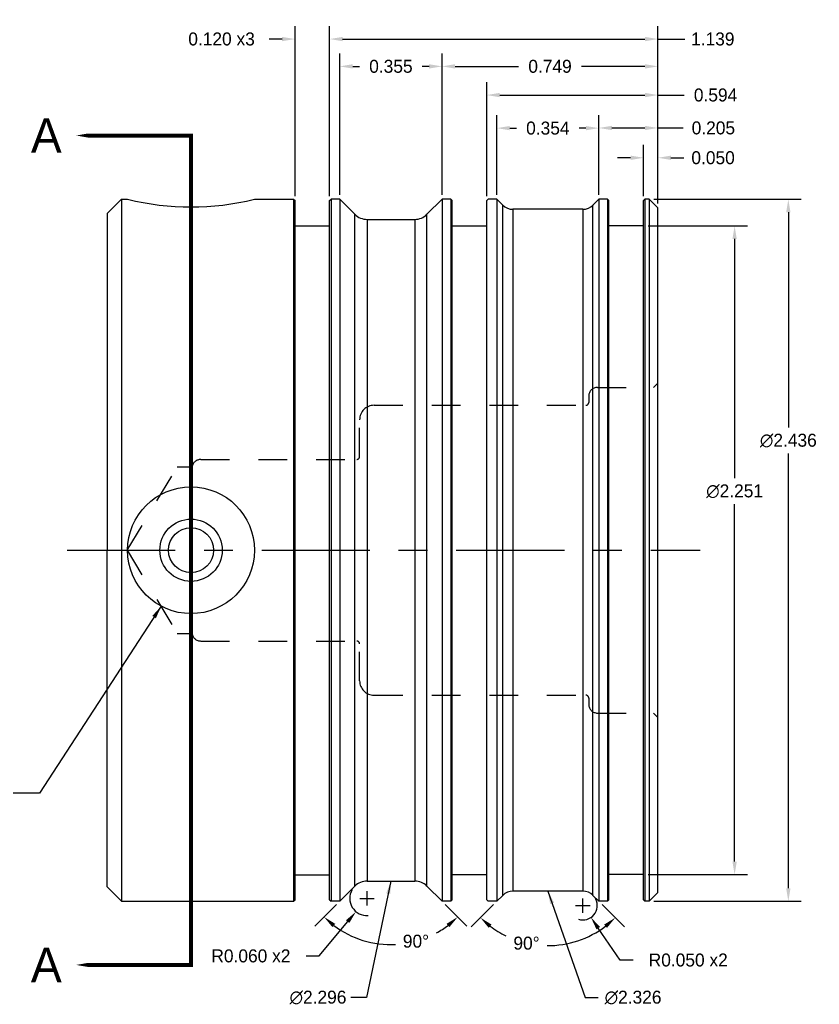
# Model space of a CAD drawing. Extents: x 0.77 to 7.17, y 13.16 to 16.87.
# Tile 2 of 2: x 4.4 to 7.17, y 13.46 to 16.87. Entities that reach past the tile are written whole.
import ezdxf

# ---------------------------------------------------------------- set-up
doc = ezdxf.new("R2010")
doc.units = 0
doc.header["$LTSCALE"] = 0.5
doc.header["$MEASUREMENT"] = 0
for name, pattern in [('CENTER2', [1.125, 0.75, -0.125, 0.125, -0.125]), ('HIDDEN2', [0.1875, 0.125, -0.0625]), ('PHANTOM2', [1.25, 0.625, -0.125, 0.125, -0.125, 0.125, -0.125])]:
    doc.linetypes.add(name, pattern=pattern)
doc.layers.get('Defpoints').update_dxf_attribs({"linetype": 'CONTINUOUS'})
for name, color, linetype in [('Center', 1, 'CENTER2'), ('Dimension', 6, 'CONTINUOUS'), ('Hidden', 3, 'HIDDEN2'), ('Object', 5, 'CONTINUOUS'), ('Section', 2, 'PHANTOM2'), ('Section_Text', 2, 'CONTINUOUS')]:
    doc.layers.add(name, color=color, linetype=linetype)
doc.dimstyles.get("Standard").update_dxf_attribs({"dimtxt": 0.18, "dimasz": 0.18, "dimexe": 0.18, "dimexo": 0.0625, "dimgap": 0.09, "dimtad": 0, "dimtih": 1, "dimtoh": 1, "dimdec": 3, "dimzin": 0, "dimdsep": 46, "dimtxsty": 'Standard', "dimcen": 0.09, "dimadec": 0, "dimazin": 0, "dimtfac": 1, "dimtdec": 4, "dimtofl": 0, "dimtmove": 0, "dimatfit": 3, "dimfxl": 1, "dimtolj": 1, "dimtzin": 0, "dimarcsym": 0})

# ---------------------------------------------------------------- blocks, each defined once
blk = doc.blocks.new('*D2')
at = {"layer": 'Defpoints', "color": 0}
for p in [(6.5818, 16.2506), (6.5818, 13.8146), (7.0641, 13.8146)]:
    blk.add_point(p, dxfattribs=at)
at = {"layer": 'Dimension', "color": 0, "lineweight": -2}
for p, q in [((6.5974, 16.2506), (7.1091, 16.2506)), ((7.0641, 16.2056), (7.0641, 15.4579)), ((7.0641, 13.8596), (7.0641, 15.3679)), ((6.5974, 13.8146), (7.1091, 13.8146))]:
    blk.add_line(p, q, dxfattribs=at)
at = {"layer": 'Dimension', "color": 0}
for points in [[(7.0566, 16.2056), (7.0716, 16.2056), (7.0641, 16.2506)], [(7.0566, 13.8596), (7.0716, 13.8596), (7.0641, 13.8146)]]:
    blk.add_solid(points, dxfattribs=at)
at = {"layer": 'Dimension', "color": 0, "insert": (7.0641, 15.4129), "char_height": 0.045, "attachment_point": 5}
blk.add_mtext('\\A1;∅2.436', dxfattribs=at)
blk = doc.blocks.new('*D3')
at = {"layer": 'Defpoints', "color": 0}
for p in [(6.5618, 16.1581), (6.5618, 13.9071), (6.8777, 13.9071)]:
    blk.add_point(p, dxfattribs=at)
at = {"layer": 'Dimension', "color": 0, "lineweight": -2}
for p, q in [((6.5774, 16.1581), (6.9227, 16.1581)), ((6.8777, 16.1131), (6.8777, 15.2821)), ((6.8777, 13.9521), (6.8777, 15.1921)), ((6.5774, 13.9071), (6.9227, 13.9071))]:
    blk.add_line(p, q, dxfattribs=at)
at = {"layer": 'Dimension', "color": 0}
for points in [[(6.8702, 16.1131), (6.8852, 16.1131), (6.8777, 16.1581)], [(6.8702, 13.9521), (6.8852, 13.9521), (6.8777, 13.9071)]]:
    blk.add_solid(points, dxfattribs=at)
at = {"layer": 'Dimension', "color": 0, "insert": (6.8777, 15.2371), "char_height": 0.045, "attachment_point": 5}
blk.add_mtext('\\A1;∅2.251', dxfattribs=at)
blk = doc.blocks.new('*D4')
at = {"layer": 'Defpoints', "color": 0}
for p in [(5.6026, 13.8246), (5.5642, 13.7785)]:
    blk.add_point(p, dxfattribs=at)
at = {"layer": 'Dimension', "color": 0, "lineweight": -2}
for p, q in [((5.6026, 13.7996), (5.6026, 13.8496)), ((5.5776, 13.8246), (5.6276, 13.8246)), ((5.4359, 13.6247), (5.5354, 13.744)), ((5.3909, 13.6247), (5.4359, 13.6247))]:
    blk.add_line(p, q, dxfattribs=at)
blk.add_arc((5.6026, 13.8246), 0.06, 149.9208, 273.1283, dxfattribs=at)
at = {"layer": 'Dimension', "color": 0}
blk.add_solid([(5.5296, 13.7488), (5.5411, 13.7392), (5.5642, 13.7785)], dxfattribs=at)
at = {"layer": 'Dimension', "color": 0, "insert": (5.1996, 13.6247), "char_height": 0.045, "attachment_point": 5}
blk.add_mtext('\\A1;R0.060 x2', dxfattribs=at)
blk = doc.blocks.new('*D5')
at = {"layer": 'Defpoints', "color": 0}
for p in [(6.3511, 13.7996), (6.3793, 13.7583)]:
    blk.add_point(p, dxfattribs=at)
at = {"layer": 'Dimension', "color": 0, "lineweight": -2}
for p, q in [((6.3511, 13.7746), (6.3511, 13.8246)), ((6.3261, 13.7996), (6.3761, 13.7996)), ((6.4806, 13.6104), (6.4047, 13.7212)), ((6.5256, 13.6104), (6.4806, 13.6104))]:
    blk.add_line(p, q, dxfattribs=at)
blk.add_arc((6.3511, 13.7996), 0.05, 252.8256, 27.0951, dxfattribs=at)
at = {"layer": 'Dimension', "color": 0}
blk.add_solid([(6.4109, 13.7254), (6.3985, 13.717), (6.3793, 13.7583)], dxfattribs=at)
at = {"layer": 'Dimension', "color": 0, "insert": (6.7168, 13.6104), "char_height": 0.045, "attachment_point": 5}
blk.add_mtext('\\A1;R0.050 x2', dxfattribs=at)
blk = doc.blocks.new('*D21')
at = {"layer": 'Defpoints', "color": 0}
for p in [(6.6118, 16.3944), (6.5618, 16.2456), (6.6118, 16.2206)]:
    blk.add_point(p, dxfattribs=at)
at = {"layer": 'Dimension', "color": 0, "lineweight": -2}
for p, q in [((6.5618, 16.2612), (6.5618, 16.4394)), ((6.6118, 16.2362), (6.6118, 16.4394)), ((6.5168, 16.3944), (6.4718, 16.3944)), ((6.6568, 16.3944), (6.7018, 16.3944))]:
    blk.add_line(p, q, dxfattribs=at)
at = {"layer": 'Dimension', "color": 0}
for points in [[(6.5168, 16.4019), (6.5168, 16.3869), (6.5618, 16.3944)], [(6.6568, 16.4019), (6.6568, 16.3869), (6.6118, 16.3944)]]:
    blk.add_solid(points, dxfattribs=at)
at = {"layer": 'Dimension', "color": 0, "insert": (6.803, 16.3944), "char_height": 0.045, "attachment_point": 5}
blk.add_mtext('\\A1;0.050', dxfattribs=at)
blk = doc.blocks.new('*D22')
at = {"layer": 'Defpoints', "color": 0}
for p in [(6.4068, 16.4978), (6.4068, 16.2506), (6.6118, 16.2206)]:
    blk.add_point(p, dxfattribs=at)
at = {"layer": 'Dimension', "color": 0, "lineweight": -2}
for p, q in [((6.4068, 16.2662), (6.4068, 16.5428)), ((6.6118, 16.2362), (6.6118, 16.5428)), ((6.4518, 16.4978), (6.5668, 16.4978)), ((6.6118, 16.4978), (6.699, 16.4978))]:
    blk.add_line(p, q, dxfattribs=at)
at = {"layer": 'Dimension', "color": 0}
for points in [[(6.4518, 16.5053), (6.4518, 16.4903), (6.4068, 16.4978)], [(6.5668, 16.5053), (6.5668, 16.4903), (6.6118, 16.4978)]]:
    blk.add_solid(points, dxfattribs=at)
at = {"layer": 'Dimension', "color": 0, "insert": (6.804, 16.4978), "char_height": 0.045, "attachment_point": 5}
blk.add_mtext('\\A1;0.205', dxfattribs=at)
blk = doc.blocks.new('*D23')
at = {"layer": 'Defpoints', "color": 0}
for p in [(6.0528, 16.4972), (6.0528, 16.2506), (6.4068, 16.2506)]:
    blk.add_point(p, dxfattribs=at)
at = {"layer": 'Dimension', "color": 0, "lineweight": -2}
for p, q in [((6.0528, 16.2662), (6.0528, 16.5422)), ((6.4068, 16.2662), (6.4068, 16.5422)), ((6.0978, 16.4972), (6.121, 16.4972)), ((6.3618, 16.4972), (6.3385, 16.4972))]:
    blk.add_line(p, q, dxfattribs=at)
at = {"layer": 'Dimension', "color": 0}
for points in [[(6.0978, 16.5047), (6.0978, 16.4897), (6.0528, 16.4972)], [(6.3618, 16.5047), (6.3618, 16.4897), (6.4068, 16.4972)]]:
    blk.add_solid(points, dxfattribs=at)
at = {"layer": 'Dimension', "color": 0, "insert": (6.2298, 16.4972), "char_height": 0.045, "attachment_point": 5}
blk.add_mtext('\\A1;0.354', dxfattribs=at)
blk = doc.blocks.new('*D24')
at = {"layer": 'Defpoints', "color": 0}
for p in [(5.5078, 16.7115), (5.5078, 16.2506), (5.8628, 16.2506)]:
    blk.add_point(p, dxfattribs=at)
at = {"layer": 'Dimension', "color": 0, "lineweight": -2}
for p, q in [((5.5078, 16.2662), (5.5078, 16.7565)), ((5.8628, 16.2662), (5.8628, 16.7565)), ((5.5528, 16.7115), (5.5765, 16.7115)), ((5.8178, 16.7115), (5.794, 16.7115))]:
    blk.add_line(p, q, dxfattribs=at)
at = {"layer": 'Dimension', "color": 0}
for points in [[(5.5528, 16.719), (5.5528, 16.704), (5.5078, 16.7115)], [(5.8178, 16.719), (5.8178, 16.704), (5.8628, 16.7115)]]:
    blk.add_solid(points, dxfattribs=at)
at = {"layer": 'Dimension', "color": 0, "insert": (5.6853, 16.7115), "char_height": 0.045, "attachment_point": 5}
blk.add_mtext('\\A1;0.355', dxfattribs=at)
blk = doc.blocks.new('*D25')
at = {"layer": 'Defpoints', "color": 0}
for p in [(6.6118, 16.8064), (5.4728, 16.2456), (6.6118, 16.2206)]:
    blk.add_point(p, dxfattribs=at)
at = {"layer": 'Dimension', "color": 0, "lineweight": -2}
for p, q in [((5.4728, 16.2612), (5.4728, 16.8514)), ((6.6118, 16.2362), (6.6118, 16.8514)), ((5.5178, 16.8064), (6.5668, 16.8064)), ((6.6118, 16.8064), (6.7045, 16.8064))]:
    blk.add_line(p, q, dxfattribs=at)
at = {"layer": 'Dimension', "color": 0}
for points in [[(5.5178, 16.8139), (5.5178, 16.7989), (5.4728, 16.8064)], [(6.5668, 16.8139), (6.5668, 16.7989), (6.6118, 16.8064)]]:
    blk.add_solid(points, dxfattribs=at)
at = {"layer": 'Dimension', "color": 0, "insert": (6.802, 16.8064), "char_height": 0.045, "attachment_point": 5}
blk.add_mtext('\\A1;1.139', dxfattribs=at)
blk = doc.blocks.new('*D28')
at = {"layer": 'Defpoints', "color": 0}
for p in [(6.6118, 16.7115), (5.8628, 16.2506), (6.6118, 16.2206)]:
    blk.add_point(p, dxfattribs=at)
at = {"layer": 'Dimension', "color": 0, "lineweight": -2}
for p, q in [((5.8628, 16.2662), (5.8628, 16.7565)), ((6.6118, 16.2362), (6.6118, 16.7565)), ((5.9078, 16.7115), (6.1285, 16.7115)), ((6.5668, 16.7115), (6.346, 16.7115))]:
    blk.add_line(p, q, dxfattribs=at)
at = {"layer": 'Dimension', "color": 0}
for points in [[(5.9078, 16.719), (5.9078, 16.704), (5.8628, 16.7115)], [(6.5668, 16.719), (6.5668, 16.704), (6.6118, 16.7115)]]:
    blk.add_solid(points, dxfattribs=at)
at = {"layer": 'Dimension', "color": 0, "insert": (6.2373, 16.7115), "char_height": 0.045, "attachment_point": 5}
blk.add_mtext('\\A1;0.749', dxfattribs=at)
blk = doc.blocks.new('*D29')
at = {"layer": 'Defpoints', "color": 0}
for p in [(6.6118, 16.612), (6.0178, 16.2456), (6.6118, 16.2206)]:
    blk.add_point(p, dxfattribs=at)
at = {"layer": 'Dimension', "color": 0, "lineweight": -2}
for p, q in [((6.0178, 16.2612), (6.0178, 16.657)), ((6.6118, 16.2362), (6.6118, 16.657)), ((6.0628, 16.612), (6.5668, 16.612)), ((6.6118, 16.612), (6.7028, 16.612))]:
    blk.add_line(p, q, dxfattribs=at)
at = {"layer": 'Dimension', "color": 0}
for points in [[(6.0628, 16.6195), (6.0628, 16.6045), (6.0178, 16.612)], [(6.5668, 16.6195), (6.5668, 16.6045), (6.6118, 16.612)]]:
    blk.add_solid(points, dxfattribs=at)
at = {"layer": 'Dimension', "color": 0, "insert": (6.8116, 16.612), "char_height": 0.045, "attachment_point": 5}
blk.add_mtext('\\A1;0.594', dxfattribs=at)
blk = doc.blocks.new('*D30')
at = {"layer": 'Defpoints', "color": 0}
for p in [(5.4728, 16.8064), (5.3528, 16.2456), (5.4728, 16.2456)]:
    blk.add_point(p, dxfattribs=at)
at = {"layer": 'Dimension', "color": 0, "lineweight": -2}
for p, q in [((5.3528, 16.2612), (5.3528, 16.8514)), ((5.4728, 16.2612), (5.4728, 16.8514)), ((5.3078, 16.8064), (5.2628, 16.8064)), ((5.5178, 16.8064), (5.5628, 16.8064))]:
    blk.add_line(p, q, dxfattribs=at)
at = {"layer": 'Dimension', "color": 0}
for points in [[(5.3078, 16.8139), (5.3078, 16.7989), (5.3528, 16.8064)], [(5.5178, 16.8139), (5.5178, 16.7989), (5.4728, 16.8064)]]:
    blk.add_solid(points, dxfattribs=at)
at = {"layer": 'Dimension', "color": 0, "insert": (5.0978, 16.8064), "char_height": 0.045, "attachment_point": 5}
blk.add_mtext('\\A1;0.120 x3', dxfattribs=at)
blk = doc.blocks.new('*D31')
at = {"layer": 'Defpoints', "color": 0}
for p in [(6.0528, 13.8146), (6.0731, 13.8349), (6.3864, 13.8349), (6.4068, 13.8146), (6.3155, 13.6718)]:
    blk.add_point(p, dxfattribs=at)
at = {"layer": 'Dimension', "color": 0, "lineweight": -2}
for p, q in [((6.0417, 13.8035), (5.9639, 13.7257)), ((6.4178, 13.8035), (6.4957, 13.7257))]:
    blk.add_line(p, q, dxfattribs=at)
for start, end in [(232.7945, 243.9754), (269.5247, 307.2055)]:
    blk.add_arc((6.2298, 13.9916), 0.331, start, end, dxfattribs=at)
at = {"layer": 'Dimension', "color": 0}
for points in [[(6.0247, 13.7223), (6.0345, 13.7336), (5.9957, 13.7575)], [(6.425, 13.7336), (6.4349, 13.7223), (6.4639, 13.7575)]]:
    blk.add_solid(points, dxfattribs=at)
at = {"layer": 'Dimension', "color": 0, "insert": (6.1558, 13.6689), "char_height": 0.045, "attachment_point": 5}
blk.add_mtext('\\A1;90°', dxfattribs=at)
blk = doc.blocks.new('*D32')
at = {"layer": 'Defpoints', "color": 0}
for p in [(5.5602, 13.867), (5.8103, 13.867), (5.5078, 13.8146), (5.8628, 13.8146), (5.6004, 13.6752)]:
    blk.add_point(p, dxfattribs=at)
at = {"layer": 'Dimension', "color": 0, "lineweight": -2}
for p, q in [((5.4967, 13.8035), (5.4215, 13.7283)), ((5.8738, 13.8035), (5.9491, 13.7283))]:
    blk.add_line(p, q, dxfattribs=at)
for start, end in [(232.8646, 272.7322), (298.8158, 307.1354)]:
    blk.add_arc((5.6853, 13.9921), 0.3281, start, end, dxfattribs=at)
at = {"layer": 'Dimension', "color": 0}
for points in [[(5.4823, 13.7249), (5.4921, 13.7362), (5.4533, 13.7601)], [(5.8784, 13.7362), (5.8883, 13.7249), (5.9173, 13.7601)]]:
    blk.add_solid(points, dxfattribs=at)
at = {"layer": 'Dimension', "color": 0, "insert": (5.7722, 13.6757), "char_height": 0.045, "attachment_point": 5}
blk.add_mtext('\\A1;90°', dxfattribs=at)

msp = doc.modelspace()

# ---------------------------------------------------------------- linework, layer by layer
at = {"layer": 'Center'}
msp.add_line((4.562, 15.0326), (6.7584, 15.0326), dxfattribs=at)
at = {"layer": 'Hidden'}
for p, q in [((6.4018, 15.5976), (6.5968, 15.5976)), ((6.5968, 15.5976), (6.6118, 15.6126)), ((6.3718, 15.5676), (6.3718, 15.5456)), ((5.6268, 15.5356), (6.3618, 15.5356)), ((5.5768, 15.3576), (5.5768, 15.4856)), ((5.0259, 15.3476), (5.5668, 15.3476)), ((4.7703, 15.0326), (4.9439, 15.3216)), ((4.9439, 15.3216), (4.9953, 15.3216)), ((4.7703, 15.0326), (4.9439, 14.7435)), ((4.9439, 14.7435), (4.9953, 14.7435)), ((5.0259, 14.7176), (5.5668, 14.7176)), ((5.5768, 14.5796), (5.5768, 14.7076)), ((5.6268, 14.5296), (6.3618, 14.5296)), ((6.3718, 14.5196), (6.3718, 14.4976)), ((6.4018, 14.4676), (6.5968, 14.4676)), ((6.5968, 14.4676), (6.6118, 14.4526))]:
    msp.add_line(p, q, dxfattribs=at)
for centre, radius, start, end in [((6.4018, 15.5676), 0.03, 90, 180), ((6.3618, 15.5456), 0.01, 270, 0), ((5.6268, 15.4856), 0.05, 90, 180), ((5.0259, 15.3166), 0.031, 90, 170.6011), ((5.5668, 15.3576), 0.01, 270, 0), ((5.0259, 14.7486), 0.031, 189.3989, 270), ((5.5668, 14.7076), 0.01, 0, 90), ((5.6268, 14.5796), 0.05, 180, 270), ((6.3618, 14.5196), 0.01, 0, 90), ((6.4018, 14.4976), 0.03, 180, 270)]:
    msp.add_arc(centre, radius, start, end, dxfattribs=at)
at = {"layer": 'Object'}
for p, q in [((4.7008, 16.2006), (4.7508, 16.2506)), ((4.7508, 16.2506), (4.7508, 13.8146)), ((4.7508, 16.2506), (4.7718, 16.2506)), ((5.2118, 16.2506), (5.3478, 16.2506)), ((5.3478, 16.2506), (5.3528, 16.2456)), ((5.3478, 16.2506), (5.3478, 13.8146)), ((5.3528, 13.8196), (5.3528, 16.2456)), ((5.4728, 16.2456), (5.4778, 16.2506)), ((5.4728, 13.8196), (5.4728, 16.2456)), ((5.5078, 16.2506), (5.4778, 16.2506)), ((5.4778, 16.2506), (5.4778, 13.8146)), ((5.5078, 16.2506), (5.5602, 16.1982)), ((5.5078, 16.2506), (5.5078, 13.8146)), ((5.8103, 16.1982), (5.8628, 16.2506)), ((5.8928, 16.2506), (5.8628, 16.2506)), ((5.8628, 16.2506), (5.8628, 13.8146)), ((5.8928, 16.2506), (5.8978, 16.2456)), ((5.8928, 16.2506), (5.8928, 13.8146)), ((5.8978, 13.8196), (5.8978, 16.2456)), ((6.0178, 16.2456), (6.0228, 16.2506)), ((6.0178, 13.8196), (6.0178, 16.2456)), ((6.0528, 16.2506), (6.0228, 16.2506)), ((6.0731, 16.2302), (6.0528, 16.2506)), ((6.0528, 16.2506), (6.0528, 13.8146)), ((6.0731, 13.8349), (6.0731, 16.2302)), ((6.4068, 16.2506), (6.3864, 16.2302)), ((6.3864, 13.8349), (6.3864, 16.2302)), ((6.4368, 16.2506), (6.4068, 16.2506)), ((6.4068, 16.2506), (6.4068, 13.8146)), ((6.4368, 16.2506), (6.4418, 16.2456)), ((6.4368, 16.2506), (6.4368, 13.8146)), ((6.4418, 13.8196), (6.4418, 16.2456)), ((6.5668, 16.2506), (6.5618, 16.2456)), ((6.5618, 13.8196), (6.5618, 16.2456)), ((6.5818, 16.2506), (6.5668, 16.2506)), ((6.5668, 16.2506), (6.5668, 13.8146)), ((6.5818, 16.2506), (6.6118, 16.2206)), ((6.5818, 16.2506), (6.5818, 13.8146)), ((4.7008, 16.2006), (4.7008, 15.0326)), ((5.5602, 13.867), (5.5602, 16.1982)), ((5.8103, 13.867), (5.8103, 16.1982)), ((6.3511, 16.2156), (6.1085, 16.2156)), ((6.1085, 16.2156), (6.1085, 13.8496)), ((6.3511, 16.2156), (6.3511, 13.8496)), ((6.6118, 13.8446), (6.6118, 16.2206)), ((5.6026, 16.1806), (5.7679, 16.1806)), ((5.6026, 16.1806), (5.6026, 13.8846)), ((5.7679, 16.1806), (5.7679, 13.8846)), ((5.3528, 16.1586), (5.4728, 16.1586)), ((5.8978, 16.1581), (6.0178, 16.1581)), ((6.5618, 16.1581), (6.4418, 16.1581)), ((4.7008, 13.8646), (4.7008, 15.0326)), ((5.3528, 13.9066), (5.4728, 13.9066)), ((5.8978, 13.9071), (6.0178, 13.9071)), ((6.5618, 13.9071), (6.4418, 13.9071)), ((5.6026, 13.8846), (5.7679, 13.8846)), ((4.7008, 13.8646), (4.7508, 13.8146)), ((5.5078, 13.8146), (5.5602, 13.867)), ((5.8103, 13.867), (5.8628, 13.8146)), ((6.3511, 13.8496), (6.1085, 13.8496)), ((6.5818, 13.8146), (6.6118, 13.8446)), ((4.7508, 13.8146), (5.3478, 13.8146)), ((5.3478, 13.8146), (5.3528, 13.8196)), ((5.4728, 13.8196), (5.4778, 13.8146)), ((5.5078, 13.8146), (5.4778, 13.8146)), ((5.8928, 13.8146), (5.8628, 13.8146)), ((5.8928, 13.8146), (5.8978, 13.8196)), ((6.0178, 13.8196), (6.0228, 13.8146)), ((6.0528, 13.8146), (6.0228, 13.8146)), ((6.0731, 13.8349), (6.0528, 13.8146)), ((6.4068, 13.8146), (6.3864, 13.8349)), ((6.4368, 13.8146), (6.4068, 13.8146)), ((6.4368, 13.8146), (6.4418, 13.8196)), ((6.5668, 13.8146), (6.5618, 13.8196)), ((6.5818, 13.8146), (6.5668, 13.8146))]:
    msp.add_line(p, q, dxfattribs=at)
for radius in [0.22, 0.1081, 0.0781]:
    msp.add_circle((4.9918, 15.0326), radius, dxfattribs=at)
for centre, radius, start, end in [((4.9918, 17.1363), 0.9126, 256.0509, 283.9491), ((6.1085, 16.2656), 0.05, 225, 270), ((6.3511, 16.2656), 0.05, 270, 315), ((5.6026, 16.2406), 0.06, 225, 270), ((5.7679, 16.2406), 0.06, 270, 315), ((5.6026, 13.8246), 0.06, 90, 135), ((5.7679, 13.8246), 0.06, 45, 90), ((6.1085, 13.7996), 0.05, 90, 135), ((6.3511, 13.7996), 0.05, 45, 90)]:
    msp.add_arc(centre, radius, start, end, dxfattribs=at)
at = {"layer": 'Section'}
msp.add_lwpolyline([(4.594, 16.4716, 0.0002, 0.08, 0), (4.8247, 16.4716, 0.014, 0.014, 0), (4.9918, 16.4716, 0.014, 0.014, 0), (4.9918, 13.5936, 0.014, 0.014, 0), (4.8247, 13.5936, 0.08, 0.0002, 0), (4.594, 13.5936, 0.0002, 0.0002, 0)], format="xyseb", dxfattribs=at)

# ---------------------------------------------------------------- texts
at = {"layer": 'Dimension', "char_height": 0.045}
for s, insert, attachment_point in [('\\A1;∅2.296', (5.531, 13.4803), 6), ('\\A1;∅{\\A0;2.326}', (6.4268, 13.4803), 4)]:
    msp.add_mtext(s, dxfattribs=dict(at, insert=insert, attachment_point=attachment_point))
at = {"layer": 'Section_Text', "char_height": 0.12, "width": 0.370125, "attachment_point": 6}
for insert in [(4.5433, 16.4716), (4.5433, 13.5936)]:
    msp.add_mtext('A', dxfattribs=dict(at, insert=insert))

# ---------------------------------------------------------------- dimensions: what is measured, and where the dimension line sits
at = {"layer": 'Dimension'}
dim = msp.add_linear_dim(base=(5.4728, 16.8064), p1=(5.3528, 16.2456), p2=(5.4728, 16.2456), text='<> x3', dimstyle='Standard', override={"dimscale": 0.25, "dimcen": 0.1, "dimtdec": 3}, dxfattribs=at)
dim.commit()
dim.dimension.update_dxf_attribs({"geometry": '*D30', "text_midpoint": (5.0978, 16.8064), "dimtype": 160})
for base, p1, p2, picture, middle in [((6.6118, 16.8064), (5.4728, 16.2456), (6.6118, 16.2206), '*D25', (6.802, 16.8064)), ((6.6118, 16.612), (6.0178, 16.2456), (6.6118, 16.2206), '*D29', (6.8116, 16.612)), ((6.4068, 16.4978), (6.6118, 16.2206), (6.4068, 16.2506), '*D22', (6.804, 16.4978))]:
    dim = msp.add_linear_dim(base=base, p1=p1, p2=p2, dimstyle='Standard', override={"dimscale": 0.25, "dimcen": 0.1, "dimtdec": 3}, dxfattribs=at)
    dim.commit()
    dim.dimension.update_dxf_attribs({"geometry": picture, "text_midpoint": middle, "dimtype": 160})
for base, p1, p2, picture, middle in [((5.5078, 16.7115), (5.8628, 16.2506), (5.5078, 16.2506), '*D24', (5.6853, 16.7115)), ((6.6118, 16.7115), (5.8628, 16.2506), (6.6118, 16.2206), '*D28', (6.2373, 16.7115)), ((6.0528, 16.4972), (6.4068, 16.2506), (6.0528, 16.2506), '*D23', (6.2298, 16.4972)), ((6.6118, 16.3944), (6.5618, 16.2456), (6.6118, 16.2206), '*D21', (6.803, 16.3944))]:
    dim = msp.add_linear_dim(base=base, p1=p1, p2=p2, dimstyle='Standard', override={"dimscale": 0.25, "dimcen": 0.1, "dimtdec": 3}, dxfattribs=at)
    dim.commit()
    dim.dimension.update_dxf_attribs({"geometry": picture, "text_midpoint": middle})
for base, p1, p2, picture, middle in [((7.0641, 13.8146), (6.5818, 16.2506), (6.5818, 13.8146), '*D2', (7.0641, 15.4129)), ((6.8777, 13.9071), (6.5618, 16.1581), (6.5618, 13.9071), '*D3', (6.8777, 15.2371))]:
    dim = msp.add_linear_dim(base=base, p1=p1, p2=p2, angle=90, text='∅<>', dimstyle='Standard', override={"dimscale": 0.25, "dimcen": 0.1, "dimtdec": 3}, dxfattribs=at)
    dim.commit()
    dim.dimension.update_dxf_attribs({"geometry": picture, "text_midpoint": middle, "dimtype": 160})
for center, mpoint, picture, middle in [((5.6026, 13.8246), (5.5642, 13.7785), '*D4', (5.1996, 13.6247)), ((6.3511, 13.7996), (6.3793, 13.7583), '*D5', (6.7168, 13.6104))]:
    dim = msp.add_radius_dim(center=center, mpoint=mpoint, text='<> x2', dimstyle='Standard', override={"dimscale": 0.25, "dimcen": 0.1, "dimtdec": 3}, dxfattribs=at)
    dim.commit()
    dim.dimension.update_dxf_attribs({"geometry": picture, "text_midpoint": middle, "dimtype": 164})
for base, line1, line2, picture, middle in [((5.6004, 13.6752), ((5.8103, 13.867), (5.8628, 13.8146)), ((5.5078, 13.8146), (5.5602, 13.867)), '*D32', (5.7722, 13.6757)), ((6.3155, 13.6718), ((6.4068, 13.8146), (6.3864, 13.8349)), ((6.0731, 13.8349), (6.0528, 13.8146)), '*D31', (6.1558, 13.6689))]:
    dim = msp.add_angular_dim_2l(base=base, line1=line1, line2=line2, dimstyle='Standard', override={"dimscale": 0.25, "dimcen": 0.1, "dimtdec": 3}, dxfattribs=at)
    dim.commit()
    dim.dimension.update_dxf_attribs({"geometry": picture, "text_midpoint": middle, "dimtype": 162})

# ---------------------------------------------------------------- leaders
at = {"layer": 'Dimension', "annotation_type": 0, "has_hookline": 1}
for points, hookline_direction, text_width in [([(4.8883, 14.8384), (4.4667, 14.1901), (4.3749, 14.1901)], 1, 0.993), ([(5.6853, 13.8846), (5.6007, 13.4803), (5.5465, 13.4803)], 1, 0.225), ([(6.2298, 13.8496), (6.3593, 13.4803), (6.4043, 13.4803)], 0, 0.225)]:
    msp.add_leader(points, dimstyle='Standard', override={"dimscale": 0.25, "dimcen": 0.1, "dimtdec": 3}, dxfattribs=dict(at, hookline_direction=hookline_direction, text_width=text_width))

doc.saveas('drawing.dxf')
